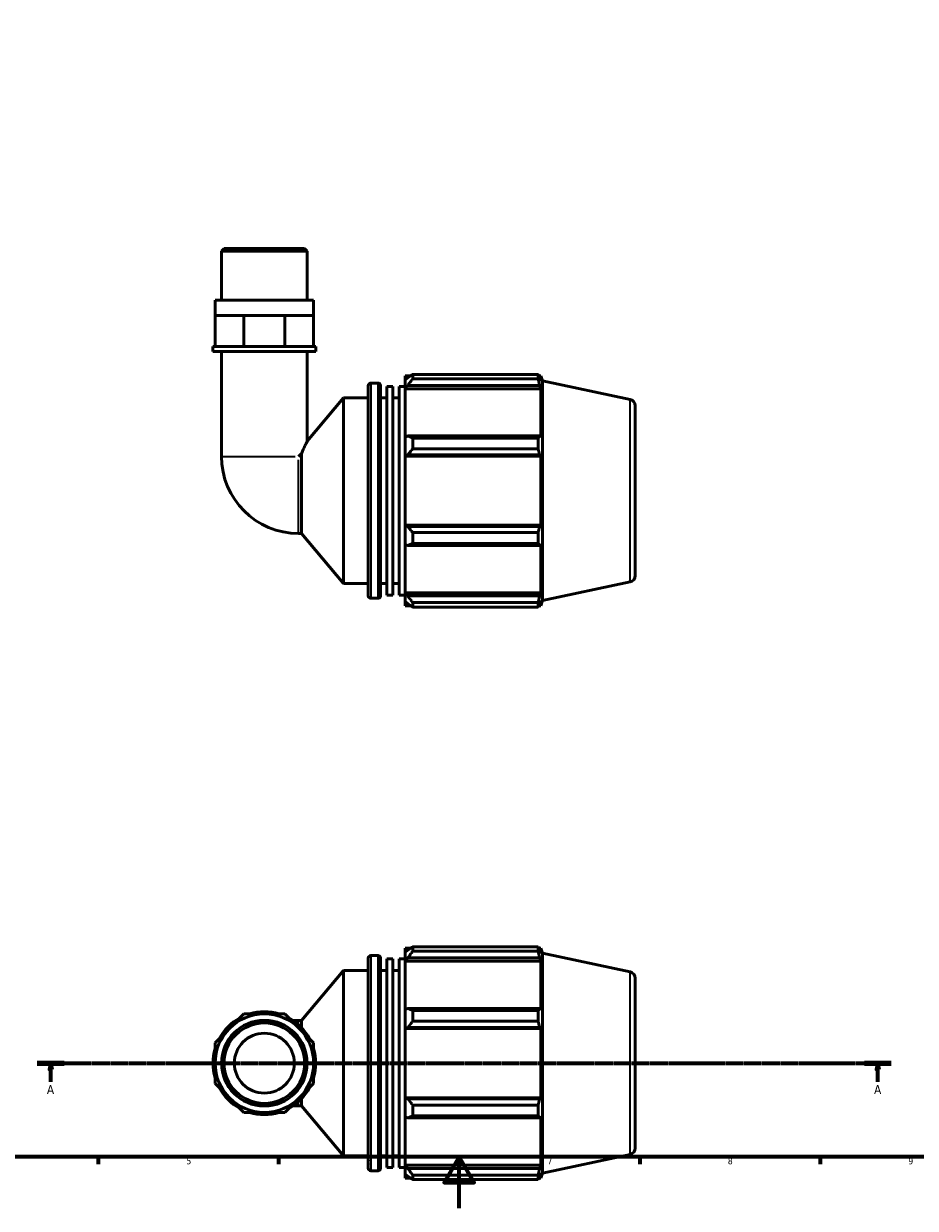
# Model space of a CAD drawing. Header units: millimetres. Extents: x 0 to 931, y 0 to 920.
# Tile 2 of 6: x 251 to 598, y 0 to 460. Entities that reach past the tile are written whole.
import ezdxf

# ---------------------------------------------------------------- set-up
doc = ezdxf.new("R2010")
doc.units = ezdxf.units.MM
doc.linetypes.add('CHAIN', pattern=[0.7087, 0.4724, -0.0591, 0.1181, -0.0591])
for name, color, linetype, lineweight in [('Border (ISO)', 7, 'Continuous', 70), ('Section Line (ISO)', 7, 'CHAIN', 70), ('Visible (ISO)', 7, 'Continuous', 50), ('Visible Narrow (ISO)', 7, 'Continuous', 35)]:
    doc.layers.add(name, color=color, linetype=linetype, lineweight=lineweight)
doc.styles.add('Label Text (ISO)', font='tahoma.ttf')
doc.styles.add('Note Text (ISO)', font='tahoma.ttf')

# ---------------------------------------------------------------- blocks, each defined once
blk = doc.blocks.new('Borders Default Border')
at = {"layer": 'Border (ISO)'}
for p, q in [((280.33, 20), (280.33, 17.1)), ((350.42, 20), (350.42, 17.1)), ((490.58, 20), (490.58, 17.1)), ((560.67, 20), (560.67, 17.1))]:
    blk.add_line(p, q, dxfattribs=at)
at = {"layer": 'Border (ISO)', "flags": 128}
for points in [[(20, 20), (20, 574), (821, 574), (821, 20), (20, 20)], [(420.5, 0), (420.5, 20), (414.73, 10), (426.27, 10), (420.5, 20)]]:
    blk.add_lwpolyline(points, dxfattribs=at)
at = {"layer": 'Border (ISO)', "color": 232, "true_color": 0xca0064, "char_height": 2.5, "attachment_point": 7, "style": 'Note Text (ISO)'}
for s, insert in [('5', (314.64, 17.05)), ('6', (384.66, 17.05)), ('7', (454.77, 17.1)), ('8', (524.81, 17.04)), ('9', (594.88, 17.05))]:
    blk.add_mtext(s, dxfattribs=dict(at, insert=insert))
blk = doc.blocks.new('2dTransSection0')
at = {"layer": 'Section Line (ISO)', "linetype": 'CHAIN'}
blk.add_line((256.74, 56.35), (588.26, 56.35), dxfattribs=at)
at = {"layer": 'Section Line (ISO)', "linetype": 'Continuous', "lineweight": 140}
for p, q in [((256.74, 56.35), (267.19, 56.35)), ((577.81, 56.35), (588.26, 56.35))]:
    blk.add_line(p, q, dxfattribs=at)
at = {"layer": 'Section Line (ISO)', "linetype": 'Continuous'}
for p, q in [((261.96, 56.35), (261.46, 53.85)), ((261.96, 53.85), (261.96, 56.35)), ((262.46, 53.85), (261.96, 56.35)), ((583.04, 56.35), (582.54, 53.85)), ((583.04, 53.85), (583.04, 56.35)), ((583.54, 53.85), (583.04, 56.35)), ((261.46, 53.85), (262.46, 53.85)), ((261.96, 49.12), (261.96, 53.85)), ((582.54, 53.85), (583.54, 53.85)), ((583.04, 49.12), (583.04, 53.85))]:
    blk.add_line(p, q, dxfattribs=at)
at = {"layer": 'Section Line (ISO)', "linetype": 'Continuous', "flags": 128}
for points in [[(262.46, 53.85), (261.96, 56.35), (261.46, 53.85), (262.46, 53.85)], [(583.54, 53.85), (583.04, 56.35), (582.54, 53.85), (583.54, 53.85)]]:
    blk.add_lwpolyline(points, dxfattribs=at)
at = {"layer": 'Section Line (ISO)'}
for points in [[(262.46, 53.85), (261.96, 56.35), (261.46, 53.85), (262.46, 53.85)], [(583.54, 53.85), (583.04, 56.35), (582.54, 53.85), (583.54, 53.85)]]:
    blk.add_solid(points, dxfattribs=at)
at = {"layer": 'Section Line (ISO)', "char_height": 3.5, "attachment_point": 7, "style": 'Label Text (ISO)'}
for insert in [(260.47, 44.35), (581.55, 44.35)]:
    blk.add_mtext('A', dxfattribs=dict(at, insert=insert))

msp = doc.modelspace()

# ---------------------------------------------------------------- linework, layer by layer
at = {"layer": 'Visible (ISO)'}
for p, q in [((329.2631, 372.5992), (328.2656, 371.6018)), ((329.2631, 372.5992), (360.5171, 372.5992)), ((360.5171, 372.5992), (361.5146, 371.6018)), ((328.2656, 352.5992), (328.2656, 371.6018)), ((361.5146, 371.6018), (328.2656, 371.6018)), ((361.5146, 352.5992), (361.5146, 371.6018)), ((364.0083, 352.5992), (325.7719, 352.5992)), ((325.7719, 346.5992), (325.7719, 352.5992)), ((364.0083, 346.5992), (364.0083, 352.5992)), ((325.7719, 346.5992), (331.3715, 346.5992)), ((325.7719, 334.5992), (325.7719, 346.5992)), ((331.3715, 346.5992), (336.9711, 346.5992)), ((336.9711, 334.5992), (336.9711, 346.5992)), ((336.9711, 346.5992), (344.8901, 346.5992)), ((344.8901, 346.5992), (352.8091, 346.5992)), ((352.8091, 346.5992), (358.4087, 346.5992)), ((352.8091, 334.5992), (352.8091, 346.5992)), ((358.4087, 346.5992), (364.0083, 346.5992)), ((364.0083, 334.5992), (364.0083, 346.5992)), ((325.7719, 334.5992), (324.9407, 334.5992)), ((324.9407, 332.5992), (324.9407, 334.5992)), ((364.8395, 332.5992), (324.9407, 332.5992)), ((327.342, 334.5992), (325.7719, 334.5992)), ((335.401, 334.5992), (327.342, 334.5992)), ((328.2656, 332.5992), (328.2656, 291.8988)), ((336.9711, 334.5992), (335.401, 334.5992)), ((339.1915, 334.5992), (336.9711, 334.5992)), ((350.5887, 334.5992), (339.1915, 334.5992)), ((352.8091, 334.5992), (350.5887, 334.5992)), ((354.3792, 334.5992), (352.8091, 334.5992)), ((362.4382, 334.5992), (354.3792, 334.5992)), ((361.5146, 332.5992), (361.5146, 297.8009)), ((364.0083, 334.5992), (362.4382, 334.5992)), ((364.8395, 334.5992), (364.0083, 334.5992)), ((364.8395, 332.5992), (364.8395, 334.5992)), ((399.6101, 323.2392), (399.6101, 321.6309)), ((399.6101, 323.2392), (401.6535, 323.2392)), ((400.5701, 322.5465), (399.6101, 321.6309)), ((402.4901, 323.7638), (402.4901, 322.0281)), ((402.4901, 323.7638), (451.1525, 323.7638)), ((451.1525, 322.0281), (402.4901, 322.0281)), ((451.1525, 322.0281), (451.1525, 323.7638)), ((451.4243, 323.2392), (452.2442, 323.2392)), ((452.2442, 321.1731), (451.7763, 322.5465)), ((452.8901, 321.2513), (452.2442, 323.2392)), ((452.2442, 321.1731), (452.2442, 323.2392)), ((385.2101, 237.8392), (385.2101, 319.3592)), ((386.2101, 320.3592), (389.0101, 320.3592)), ((390.0101, 319.3592), (390.0101, 237.8392)), ((392.4101, 238.092), (392.4101, 319.1064)), ((392.4101, 319.1064), (394.8101, 319.1064)), ((394.8101, 238.092), (394.8101, 319.1064)), ((397.2101, 238.092), (397.2101, 319.1064)), ((397.2101, 319.1064), (399.6101, 319.1064)), ((399.6101, 318.6212), (399.6101, 321.6309)), ((399.6101, 318.6212), (400.5701, 319.4727)), ((399.6101, 318.1954), (399.6101, 318.6212)), ((399.6101, 318.1954), (399.6101, 299.4333)), ((399.6101, 318.1954), (452.2442, 318.1954)), ((400.5701, 319.4727), (451.7763, 319.4727)), ((451.7763, 319.4727), (452.2442, 318.1954)), ((452.2442, 299.2117), (452.2442, 318.1954)), ((452.8901, 235.9472), (452.8901, 321.2513)), ((486.9099, 314.0201), (452.8901, 321.2513)), ((361.5146, 297.8009), (375.6101, 314.5992)), ((375.6101, 242.5992), (375.6101, 314.5992)), ((375.6101, 314.5992), (385.2101, 314.5992)), ((390.0101, 314.5992), (392.4101, 314.5992)), ((394.8101, 314.5992), (397.2101, 314.5992)), ((488.8901, 311.5748), (488.8901, 245.6237)), ((400.5701, 299.8766), (399.6101, 299.4333)), ((399.6101, 292.1671), (399.6101, 299.4333)), ((451.7763, 299.8766), (400.5701, 299.8766)), ((402.4901, 299.0427), (402.4901, 294.8523)), ((402.4901, 299.0427), (451.1525, 299.0427)), ((451.1525, 294.8523), (451.1525, 299.0427)), ((452.2442, 299.2117), (451.7763, 299.8766)), ((451.1525, 294.8523), (402.4901, 294.8523)), ((359.3521, 293.0612), (358.1897, 291.8988)), ((359.3521, 261.9747), (359.3521, 293.0612)), ((399.6101, 292.1671), (400.5701, 292.4557)), ((399.6101, 292.0227), (399.6101, 292.1671)), ((399.6101, 292.0227), (399.6101, 265.1757)), ((399.6101, 292.0227), (452.2442, 292.0227)), ((400.5701, 292.4557), (451.7763, 292.4557)), ((451.7763, 292.4557), (452.2442, 292.0227)), ((452.2442, 265.1757), (452.2442, 292.0227)), ((399.6101, 265.0314), (399.6101, 265.1757)), ((399.6101, 265.1757), (452.2442, 265.1757)), ((400.5701, 264.7427), (399.6101, 265.0314)), ((399.6101, 257.7651), (399.6101, 265.0314)), ((451.7763, 264.7427), (400.5701, 264.7427)), ((402.4901, 262.3461), (402.4901, 258.1557)), ((402.4901, 262.3461), (451.1525, 262.3461)), ((451.1525, 258.1557), (451.1525, 262.3461)), ((452.2442, 265.1757), (451.7763, 264.7427)), ((358.1897, 261.9747), (359.3521, 261.9747)), ((359.3521, 261.9747), (375.6101, 242.5992)), ((399.6101, 257.7651), (400.5701, 257.3218)), ((399.6101, 257.7651), (399.6101, 239.0031)), ((451.1525, 258.1557), (402.4901, 258.1557)), ((451.7763, 257.3218), (452.2442, 257.9868)), ((452.2442, 239.0031), (452.2442, 257.9868)), ((400.5701, 257.3218), (451.7763, 257.3218)), ((375.6101, 242.5992), (385.2101, 242.5992)), ((390.0101, 242.5992), (392.4101, 242.5992)), ((394.8101, 242.5992), (397.2101, 242.5992)), ((486.9099, 243.1783), (452.8901, 235.9472)), ((386.2101, 236.8392), (389.0101, 236.8392)), ((392.4101, 238.092), (394.8101, 238.092)), ((397.2101, 238.092), (399.6101, 238.092)), ((399.6101, 238.5773), (399.6101, 239.0031)), ((399.6101, 239.0031), (452.2442, 239.0031)), ((399.6101, 235.5675), (399.6101, 238.5773)), ((400.5701, 237.7258), (399.6101, 238.5773)), ((399.6101, 235.5675), (400.5701, 234.6519)), ((399.6101, 235.5675), (399.6101, 233.9592)), ((451.7763, 237.7258), (400.5701, 237.7258)), ((402.4901, 235.1704), (402.4901, 233.4347)), ((402.4901, 235.1704), (451.1525, 235.1704)), ((451.1525, 233.4347), (451.1525, 235.1704)), ((452.2442, 239.0031), (451.7763, 237.7258)), ((451.7763, 234.6519), (452.2442, 236.0253)), ((452.2442, 233.9592), (452.2442, 236.0253)), ((452.8901, 235.9472), (452.2442, 233.9592)), ((399.6101, 233.9592), (401.6535, 233.9592)), ((451.1525, 233.4347), (402.4901, 233.4347)), ((451.4243, 233.9592), (452.2442, 233.9592)), ((402.4901, 101.5142), (402.4901, 99.7785)), ((402.4901, 101.5142), (451.1525, 101.5142)), ((451.1525, 99.7785), (451.1525, 101.5142)), ((385.2101, 15.5896), (385.2101, 97.1096)), ((386.2101, 98.1096), (389.0101, 98.1096)), ((390.0101, 97.1096), (390.0101, 15.5896)), ((392.4101, 15.8424), (392.4101, 96.8568)), ((392.4101, 96.8568), (394.8101, 96.8568)), ((394.8101, 15.8424), (394.8101, 96.8568)), ((397.2101, 15.8424), (397.2101, 96.8568)), ((397.2101, 96.8568), (399.6101, 96.8568)), ((399.6101, 100.9896), (399.6101, 99.3813)), ((399.6101, 100.9896), (401.6535, 100.9896)), ((400.5701, 100.2969), (399.6101, 99.3813)), ((399.6101, 96.3716), (399.6101, 99.3813)), ((399.6101, 96.3716), (400.5701, 97.2231)), ((400.5701, 97.2231), (451.7763, 97.2231)), ((451.1525, 99.7785), (402.4901, 99.7785)), ((451.4243, 100.9896), (452.2442, 100.9896)), ((452.2442, 98.9236), (451.7763, 100.2969)), ((451.7763, 97.2231), (452.2442, 95.9458)), ((452.8901, 99.0017), (452.2442, 100.9896)), ((452.2442, 98.9236), (452.2442, 100.9896)), ((452.8901, 13.6976), (452.8901, 99.0017)), ((486.9099, 91.7705), (452.8901, 99.0017)), ((359.3521, 72.9741), (375.6101, 92.3496)), ((375.6101, 20.3496), (375.6101, 92.3496)), ((375.6101, 92.3496), (385.2101, 92.3496)), ((390.0101, 92.3496), (392.4101, 92.3496)), ((394.8101, 92.3496), (397.2101, 92.3496)), ((399.6101, 95.9458), (399.6101, 96.3716)), ((399.6101, 95.9458), (399.6101, 77.1837)), ((399.6101, 95.9458), (452.2442, 95.9458)), ((452.2442, 76.9621), (452.2442, 95.9458)), ((488.8901, 89.3252), (488.8901, 23.3741)), ((336.9711, 75.4678), (331.3715, 69.8682)), ((344.8901, 75.4678), (336.9711, 75.4678)), ((352.8091, 75.4678), (344.8901, 75.4678)), ((358.4087, 69.8682), (352.8091, 75.4678)), ((400.5701, 77.627), (399.6101, 77.1837)), ((399.6101, 69.9175), (399.6101, 77.1837)), ((451.7763, 77.627), (400.5701, 77.627)), ((402.4901, 76.7931), (402.4901, 72.6027)), ((402.4901, 76.7931), (451.1525, 76.7931)), ((451.1525, 72.6027), (451.1525, 76.7931)), ((452.2442, 76.9621), (451.7763, 77.627)), ((331.3715, 69.8682), (325.7719, 64.2686)), ((358.1897, 72.9741), (355.9176, 72.9741)), ((358.1897, 72.9741), (359.3521, 72.9741)), ((364.0083, 64.2686), (358.4087, 69.8682)), ((359.3521, 70.0911), (359.3521, 72.9741)), ((399.6101, 69.9175), (400.5701, 70.2062)), ((399.6101, 69.7731), (399.6101, 69.9175)), ((399.6101, 69.7731), (399.6101, 42.9261)), ((399.6101, 69.7731), (452.2442, 69.7731)), ((400.5701, 70.2062), (451.7763, 70.2062)), ((451.1525, 72.6027), (402.4901, 72.6027)), ((451.7763, 70.2062), (452.2442, 69.7731)), ((452.2442, 42.9261), (452.2442, 69.7731)), ((325.7719, 64.2686), (325.7719, 56.3496)), ((364.0083, 56.3496), (364.0083, 64.2686)), ((325.7719, 56.3496), (325.7719, 48.4306)), ((364.0083, 48.4306), (364.0083, 56.3496)), ((325.7719, 48.4306), (331.3715, 42.831)), ((358.4087, 42.831), (364.0083, 48.4306)), ((331.3715, 42.831), (336.9711, 37.2315)), ((352.8091, 37.2315), (358.4087, 42.831)), ((359.3521, 39.7251), (359.3521, 42.6082)), ((399.6101, 42.7818), (399.6101, 42.9261)), ((399.6101, 42.9261), (452.2442, 42.9261)), ((399.6101, 35.5155), (399.6101, 42.7818)), ((400.5701, 42.4931), (399.6101, 42.7818)), ((451.7763, 42.4931), (400.5701, 42.4931)), ((452.2442, 42.9261), (451.7763, 42.4931)), ((336.9711, 37.2315), (344.8901, 37.2315)), ((344.8901, 37.2315), (352.8091, 37.2315)), ((355.9176, 39.7251), (358.1897, 39.7251)), ((358.1897, 39.7251), (359.3521, 39.7251)), ((359.3521, 39.7251), (375.6101, 20.3496)), ((402.4901, 40.0965), (402.4901, 35.9062)), ((402.4901, 40.0965), (451.1525, 40.0965)), ((451.1525, 35.9062), (451.1525, 40.0965)), ((399.6101, 35.5155), (399.6101, 16.7535)), ((399.6101, 35.5155), (400.5701, 35.0723)), ((400.5701, 35.0723), (451.7763, 35.0723)), ((451.1525, 35.9062), (402.4901, 35.9062)), ((451.7763, 35.0723), (452.2442, 35.7372)), ((452.2442, 16.7535), (452.2442, 35.7372)), ((375.6101, 20.3496), (385.2101, 20.3496)), ((390.0101, 20.3496), (392.4101, 20.3496)), ((394.8101, 20.3496), (397.2101, 20.3496)), ((486.9099, 20.9287), (452.8901, 13.6976)), ((386.2101, 14.5896), (389.0101, 14.5896)), ((392.4101, 15.8424), (394.8101, 15.8424)), ((397.2101, 15.8424), (399.6101, 15.8424)), ((399.6101, 16.3277), (399.6101, 16.7535)), ((399.6101, 16.7535), (452.2442, 16.7535)), ((399.6101, 13.3179), (399.6101, 16.3277)), ((400.5701, 15.4762), (399.6101, 16.3277)), ((451.7763, 15.4762), (400.5701, 15.4762)), ((452.2442, 16.7535), (451.7763, 15.4762)), ((399.6101, 13.3179), (399.6101, 11.7096)), ((399.6101, 13.3179), (400.5701, 12.4024)), ((399.6101, 11.7096), (401.6535, 11.7096)), ((402.4901, 12.9208), (402.4901, 11.1851)), ((402.4901, 12.9208), (451.1525, 12.9208)), ((451.1525, 11.1851), (402.4901, 11.1851)), ((451.1525, 11.1851), (451.1525, 12.9208)), ((451.4243, 11.7096), (452.2442, 11.7096)), ((451.7763, 12.4024), (452.2442, 13.7757)), ((452.2442, 11.7096), (452.2442, 13.7757)), ((452.8901, 13.6976), (452.2442, 11.7096))]:
    msp.add_line(p, q, dxfattribs=at)
for radius in [19.1182, 16.6245, 15.627, 11.6371]:
    msp.add_circle((344.8901, 56.3496), radius, dxfattribs=at)
for centre, radius, start, end in [((386.2101, 319.3592), 1, 90, 180), ((389.0101, 319.3592), 1, 0, 90), ((486.3901, 311.5748), 2.5, 0, 78), ((358.1897, 291.8988), 29.9241, 180, 270), ((486.3901, 245.6237), 2.5, 282, 0), ((386.2101, 237.8392), 1, 180, 270), ((389.0101, 237.8392), 1, 270, 0), ((386.2101, 97.1096), 1, 90, 180), ((389.0101, 97.1096), 1, 0, 90), ((486.3901, 89.3252), 2.5, 0, 78), ((344.8901, 56.3496), 19.9494, 118.402158, 151.597842), ((344.8901, 56.3496), 19.9494, 73.402158, 106.597842), ((344.8901, 56.3496), 19.9494, 28.402158, 61.597842), ((344.8901, 56.3496), 19.9494, 163.402158, 196.597842), ((344.8901, 56.3496), 19.9494, 343.402158, 16.597842), ((344.8901, 56.3496), 19.9494, 208.402158, 241.597842), ((344.8901, 56.3496), 19.9494, 298.402158, 331.597842), ((344.8901, 56.3496), 19.9494, 253.402158, 286.597842), ((486.3901, 23.3741), 2.5, 282, 0), ((386.2101, 15.5896), 1, 180, 270), ((389.0101, 15.5896), 1, 270, 0)]:
    msp.add_arc(centre, radius, start, end, dxfattribs=at)
for points, weights in [([(402.4901, 323.7638), (401.4917, 323.1427), (400.5701, 322.5465)], [1.01791895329, 1.01266050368, 1.00660682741]), ([(400.5701, 319.4727), (401.4917, 320.7243), (402.4901, 322.0281)], [1.00660682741, 1.01266050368, 1.01791895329]), ([(451.1525, 323.7638), (451.4769, 323.1427), (451.7763, 322.5465)], [1, 1.0012345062, 1.00165219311]), ([(451.7763, 319.4727), (451.4769, 320.7243), (451.1525, 322.0281)], [1.00165219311, 1.0012345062, 1]), ([(402.4901, 299.0427), (401.4917, 299.4682), (400.5701, 299.8766)], [1.01791895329, 1.01266050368, 1.00660682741]), ([(451.1525, 299.0427), (451.4769, 299.4682), (451.7763, 299.8766)], [1, 1.0012345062, 1.00165219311]), ([(400.5701, 292.4557), (401.4917, 293.6296), (402.4901, 294.8523)], [1.00660682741, 1.01266050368, 1.01791895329]), ([(451.7763, 292.4557), (451.4769, 293.6296), (451.1525, 294.8523)], [1.00165219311, 1.0012345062, 1]), ([(402.4901, 262.3461), (401.4917, 263.5689), (400.5701, 264.7427)], [1.01791895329, 1.01266050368, 1.00660682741]), ([(451.1525, 262.3461), (451.4769, 263.5689), (451.7763, 264.7427)], [1, 1.0012345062, 1.00165219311]), ([(400.5701, 257.3218), (401.4917, 257.7303), (402.4901, 258.1557)], [1.00660682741, 1.01266050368, 1.01791895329]), ([(451.7763, 257.3218), (451.4769, 257.7303), (451.1525, 258.1557)], [1.00165219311, 1.0012345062, 1]), ([(402.4901, 235.1704), (401.4917, 236.4742), (400.5701, 237.7258)], [1.01791895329, 1.01266050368, 1.00660682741]), ([(400.5701, 234.6519), (401.4917, 234.0557), (402.4901, 233.4347)], [1.00660682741, 1.01266050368, 1.01791895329]), ([(451.1525, 235.1704), (451.4769, 236.4742), (451.7763, 237.7258)], [1, 1.0012345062, 1.00165219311]), ([(451.7763, 234.6519), (451.4769, 234.0557), (451.1525, 233.4347)], [1.00165219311, 1.0012345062, 1]), ([(402.4901, 101.5142), (401.4917, 100.8931), (400.5701, 100.2969)], [1.01791895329, 1.01266050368, 1.00660682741]), ([(451.1525, 101.5142), (451.4769, 100.8931), (451.7763, 100.2969)], [1, 1.0012345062, 1.00165219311]), ([(400.5701, 97.2231), (401.4917, 98.4747), (402.4901, 99.7785)], [1.00660682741, 1.01266050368, 1.01791895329]), ([(451.7763, 97.2231), (451.4769, 98.4747), (451.1525, 99.7785)], [1.00165219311, 1.0012345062, 1]), ([(402.4901, 76.7931), (401.4917, 77.2186), (400.5701, 77.627)], [1.01791895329, 1.01266050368, 1.00660682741]), ([(451.1525, 76.7931), (451.4769, 77.2186), (451.7763, 77.627)], [1, 1.0012345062, 1.00165219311]), ([(400.5701, 70.2062), (401.4917, 71.38), (402.4901, 72.6027)], [1.00660682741, 1.01266050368, 1.01791895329]), ([(451.7763, 70.2062), (451.4769, 71.38), (451.1525, 72.6027)], [1.00165219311, 1.0012345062, 1]), ([(402.4901, 40.0965), (401.4917, 41.3193), (400.5701, 42.4931)], [1.01791895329, 1.01266050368, 1.00660682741]), ([(451.1525, 40.0965), (451.4769, 41.3193), (451.7763, 42.4931)], [1, 1.0012345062, 1.00165219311]), ([(400.5701, 35.0723), (401.4917, 35.4807), (402.4901, 35.9062)], [1.00660682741, 1.01266050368, 1.01791895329]), ([(451.7763, 35.0723), (451.4769, 35.4807), (451.1525, 35.9062)], [1.00165219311, 1.0012345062, 1]), ([(402.4901, 12.9208), (401.4917, 14.2246), (400.5701, 15.4762)], [1.01791895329, 1.01266050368, 1.00660682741]), ([(451.1525, 12.9208), (451.4769, 14.2246), (451.7763, 15.4762)], [1, 1.0012345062, 1.00165219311]), ([(400.5701, 12.4024), (401.4917, 11.8061), (402.4901, 11.1851)], [1.00660682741, 1.01266050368, 1.01791895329]), ([(451.7763, 12.4024), (451.4769, 11.8061), (451.1525, 11.1851)], [1.00165219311, 1.0012345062, 1])]:
    msp.add_rational_spline(points, weights, degree=2, dxfattribs=at)
msp.add_open_spline([(359.3521, 293.0612), (359.3752, 293.1159), (359.3982, 293.1702), (359.8248, 294.175), (360.2148, 295.0405), (360.8019, 296.3131), (361.0611, 296.8593), (361.419, 297.6053), (361.5146, 297.8009), (361.5146, 297.8009)], degree=3, knots=[6.416360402, 6.416360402, 6.416360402, 6.416360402, 6.436173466, 6.436173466, 6.784352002, 6.784352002, 7.081199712, 7.081199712, 7.378047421, 7.378047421, 7.378047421, 7.378047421], dxfattribs=at)
at = {"layer": 'Visible Narrow (ISO)'}
for p, q in [((386.2101, 319.8451), (386.2101, 237.3534)), ((389.0101, 237.3534), (389.0101, 319.8451)), ((486.9099, 243.6144), (486.9099, 313.584)), ((328.3951, 291.8988), (356.8435, 291.8988)), ((358.1897, 262.1042), (358.1897, 290.5526)), ((386.2101, 97.5955), (386.2101, 15.1038)), ((389.0101, 15.1038), (389.0101, 97.5955)), ((486.9099, 21.3648), (486.9099, 91.3345)), ((358.1897, 71.3874), (358.1897, 72.9697)), ((358.1897, 39.7296), (358.1897, 41.3119))]:
    msp.add_line(p, q, dxfattribs=at)

# ---------------------------------------------------------------- block references
msp.add_blockref('Borders Default Border', (0, 0))
at = {"layer": 'Section Line (ISO)'}
msp.add_blockref('2dTransSection0', (0, 0), dxfattribs=at)

doc.saveas('drawing.dxf')
